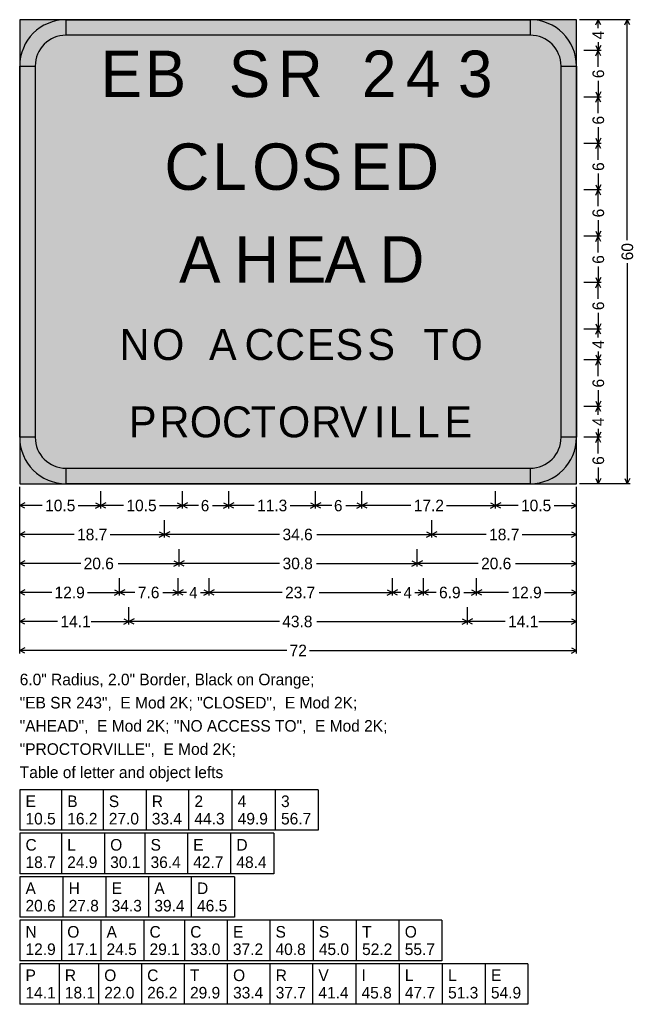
# Model space of a CAD drawing. Header units: millimetres. Extents: x 164 to 243, y 25 to 152.
import ezdxf
from ezdxf.enums import TextEntityAlignment as Align

# ---------------------------------------------------------------- set-up
doc = ezdxf.new("R2010")
doc.units = ezdxf.units.MM
doc.styles.add('Highway E Mod 2K', font='Highway E Mod 2K.ttf', dxfattribs={"height": 0.2})
doc.styles.add('Highway SignCAD Plus', font='Highway SignCAD Plus.ttf', dxfattribs={"height": 0.2})

msp = doc.modelspace()

# ---------------------------------------------------------------- hatches: boundary and pattern name
at = {"true_color": 0xef5400}
msp.add_hatch(color=20, dxfattribs=at).paths.add_polyline_path([(164, 92), (236, 92), (236, 152), (164, 152), (164, 92)])
at = {"true_color": 0x000000}
h = msp.add_hatch(color=18, dxfattribs=at)
edge = h.paths.add_edge_path()
edge.add_line((170, 150), (170, 152))
edge.add_arc((170, 146), 6, 90, 180)
edge.add_line((164, 146), (166, 146))
edge.add_arc((170, 146), 4, 90, 180, ccw=False)
h = msp.add_hatch(color=18, dxfattribs=at)
edge = h.paths.add_edge_path()
edge.add_line((170, 150), (170, 152))
edge.add_arc((170, 146), 6, 90, 180)
edge.add_line((164, 146), (166, 146))
edge.add_arc((170, 146), 4, 90, 180, ccw=False)
for points in [[(230, 150), (170, 150), (170, 152), (230, 152), (230, 150)], [(230, 150), (170, 150), (170, 152), (230, 152), (230, 150)], [(166, 146), (166, 98), (164, 98), (164, 146), (166, 146)], [(166, 146), (166, 98), (164, 98), (164, 146), (166, 146)], [(234, 98), (234, 146), (236, 146), (236, 98), (234, 98)], [(234, 98), (234, 146), (236, 146), (236, 98), (234, 98)], [(170, 94), (230, 94), (230, 92), (170, 92), (170, 94)], [(170, 94), (230, 94), (230, 92), (170, 92), (170, 94)]]:
    msp.add_hatch(color=18, dxfattribs=at).paths.add_polyline_path(points)
h = msp.add_hatch(color=18, dxfattribs=at)
edge = h.paths.add_edge_path()
edge.add_line((234, 146), (236, 146))
edge.add_arc((230, 146), 6, 0, 90)
edge.add_line((230, 152), (230, 150))
edge.add_arc((230, 146), 4, 0, 90, ccw=False)
h = msp.add_hatch(color=18, dxfattribs=at)
edge = h.paths.add_edge_path()
edge.add_line((234, 146), (236, 146))
edge.add_arc((230, 146), 6, 0, 90)
edge.add_line((230, 152), (230, 150))
edge.add_arc((230, 146), 4, 0, 90, ccw=False)
h = msp.add_hatch(color=18, dxfattribs=at)
edge = h.paths.add_edge_path()
edge.add_line((166, 98), (164, 98))
edge.add_arc((170, 98), 6, 180, 270)
edge.add_line((170, 92), (170, 94))
edge.add_arc((170, 98), 4, 180, 270, ccw=False)
h = msp.add_hatch(color=18, dxfattribs=at)
edge = h.paths.add_edge_path()
edge.add_line((166, 98), (164, 98))
edge.add_arc((170, 98), 6, 180, 270)
edge.add_line((170, 92), (170, 94))
edge.add_arc((170, 98), 4, 180, 270, ccw=False)
h = msp.add_hatch(color=18, dxfattribs=at)
edge = h.paths.add_edge_path()
edge.add_line((230, 94), (230, 92))
edge.add_arc((230, 98), 6, 270, 360)
edge.add_line((236, 98), (234, 98))
edge.add_arc((230, 98), 4, -90, 0, ccw=False)
h = msp.add_hatch(color=18, dxfattribs=at)
edge = h.paths.add_edge_path()
edge.add_line((230, 94), (230, 92))
edge.add_arc((230, 98), 6, 270, 360)
edge.add_line((236, 98), (234, 98))
edge.add_arc((230, 98), 4, -90, 0, ccw=False)

# ---------------------------------------------------------------- linework, layer by layer
at = {"color": 20, "true_color": 0xef5400}
for p, q in [((236, 152, 1), (164, 152, 1)), ((164, 152, 1), (164, 92, 1)), ((236, 92, 1), (236, 152, 1)), ((164, 92, 1), (236, 92, 1)), ((164, 92, 1), (164, 92, 1))]:
    msp.add_line(p, q, dxfattribs=at)
for p, q in [((170, 150, 1), (170, 152, 1)), ((170, 150, 1), (170, 152, 1)), ((230, 152, 1), (230, 150, 1)), ((230, 152, 1), (230, 150, 1)), ((242.94, 152, 1), (236.38, 152, 1)), ((239.19, 152, 1), (236.94, 152, 1)), ((238.48, 151.33, 1), (238.81, 152, 1)), ((238.81, 150.91, 1), (238.81, 152, 1)), ((239.15, 151.33, 1), (238.81, 152, 1)), ((242.23, 151.33, 1), (242.56, 152, 1)), ((242.56, 123.49, 1), (242.56, 152, 1)), ((242.9, 151.33, 1), (242.56, 152, 1)), ((238.81, 149.09, 1), (238.81, 148, 1)), ((239.19, 148, 1), (236.94, 148, 1)), ((238.48, 148.67, 1), (238.81, 148, 1)), ((238.48, 147.33, 1), (238.81, 148, 1)), ((239.15, 148.67, 1), (238.81, 148, 1)), ((238.81, 145.9, 1), (238.81, 148, 1)), ((239.15, 147.33, 1), (238.81, 148, 1)), ((164, 146, 1), (166, 146, 1)), ((164, 146, 1), (166, 146, 1)), ((234, 146, 1), (236, 146, 1)), ((234, 146, 1), (236, 146, 1)), ((238.81, 144.1, 1), (238.81, 142, 1)), ((238.48, 142.67, 1), (238.81, 142, 1)), ((239.15, 142.67, 1), (238.81, 142, 1)), ((239.19, 142, 1), (236.94, 142, 1)), ((238.48, 141.33, 1), (238.81, 142, 1)), ((238.81, 139.9, 1), (238.81, 142, 1)), ((239.15, 141.33, 1), (238.81, 142, 1)), ((238.81, 138.1, 1), (238.81, 136, 1)), ((238.48, 136.67, 1), (238.81, 136, 1)), ((239.15, 136.67, 1), (238.81, 136, 1)), ((239.19, 136, 1), (236.94, 136, 1)), ((238.48, 135.33, 1), (238.81, 136, 1)), ((238.81, 133.9, 1), (238.81, 136, 1)), ((239.15, 135.33, 1), (238.81, 136, 1)), ((238.81, 132.1, 1), (238.81, 130, 1)), ((239.19, 130, 1), (236.94, 130, 1)), ((238.48, 130.67, 1), (238.81, 130, 1)), ((238.48, 129.33, 1), (238.81, 130, 1)), ((239.15, 130.67, 1), (238.81, 130, 1)), ((238.81, 127.9, 1), (238.81, 130, 1)), ((239.15, 129.33, 1), (238.81, 130, 1)), ((238.81, 126.1, 1), (238.81, 124, 1)), ((239.19, 124, 1), (236.94, 124, 1)), ((238.48, 124.67, 1), (238.81, 124, 1)), ((238.48, 123.33, 1), (238.81, 124, 1)), ((239.15, 124.67, 1), (238.81, 124, 1)), ((238.81, 121.9, 1), (238.81, 124, 1)), ((239.15, 123.33, 1), (238.81, 124, 1)), ((238.81, 120.1, 1), (238.81, 118, 1)), ((242.56, 120.51, 1), (242.56, 92, 1)), ((238.48, 118.67, 1), (238.81, 118, 1)), ((239.15, 118.67, 1), (238.81, 118, 1)), ((239.19, 118, 1), (236.94, 118, 1)), ((238.48, 117.33, 1), (238.81, 118, 1)), ((238.81, 115.9, 1), (238.81, 118, 1)), ((239.15, 117.33, 1), (238.81, 118, 1)), ((238.81, 114.1, 1), (238.81, 112, 1)), ((238.48, 112.67, 1), (238.81, 112, 1)), ((239.15, 112.67, 1), (238.81, 112, 1)), ((239.19, 112, 1), (236.94, 112, 1)), ((238.48, 111.33, 1), (238.81, 112, 1)), ((238.81, 110.91, 1), (238.81, 112, 1)), ((239.15, 111.33, 1), (238.81, 112, 1)), ((238.48, 108.67, 1), (238.81, 108, 1)), ((238.81, 109.09, 1), (238.81, 108, 1)), ((239.15, 108.67, 1), (238.81, 108, 1)), ((239.19, 108, 1), (236.94, 108, 1)), ((238.48, 107.33, 1), (238.81, 108, 1)), ((238.81, 105.9, 1), (238.81, 108, 1)), ((239.15, 107.33, 1), (238.81, 108, 1)), ((238.81, 104.1, 1), (238.81, 102, 1)), ((239.19, 102, 1), (236.94, 102, 1)), ((238.48, 102.67, 1), (238.81, 102, 1)), ((238.48, 101.33, 1), (238.81, 102, 1)), ((239.15, 102.67, 1), (238.81, 102, 1)), ((238.81, 100.91, 1), (238.81, 102, 1)), ((239.15, 101.33, 1), (238.81, 102, 1)), ((238.48, 98.67, 1), (238.81, 98, 1)), ((238.81, 99.09, 1), (238.81, 98, 1)), ((239.15, 98.67, 1), (238.81, 98, 1)), ((166, 98, 1), (164, 98, 1)), ((166, 98, 1), (164, 98, 1)), ((236, 98, 1), (234, 98, 1)), ((236, 98, 1), (234, 98, 1)), ((239.19, 98, 1), (236.94, 98, 1)), ((239.19, 98, 1), (236.94, 98, 1)), ((238.48, 97.33, 1), (238.81, 98, 1)), ((238.81, 95.9, 1), (238.81, 98, 1)), ((239.15, 97.33, 1), (238.81, 98, 1)), ((170, 92, 1), (170, 94, 1)), ((170, 92, 1), (170, 94, 1)), ((230, 94, 1), (230, 92, 1)), ((230, 94, 1), (230, 92, 1)), ((238.81, 94.1, 1), (238.81, 92, 1)), ((242.94, 92, 1), (236.38, 92, 1)), ((239.19, 92, 1), (236.94, 92, 1)), ((238.48, 92.67, 1), (238.81, 92, 1)), ((239.15, 92.67, 1), (238.81, 92, 1)), ((242.23, 92.67, 1), (242.56, 92, 1)), ((242.9, 92.67, 1), (242.56, 92, 1)), ((164, 70.06, 1), (164, 91.62, 1)), ((164, 88.81, 1), (164, 91.06, 1)), ((174.47, 88.81, 1), (174.47, 91.06, 1)), ((185.03, 88.81, 1), (185.03, 91.06, 1)), ((191.03, 88.81, 1), (191.03, 91.06, 1)), ((202.25, 88.81, 1), (202.25, 91.06, 1)), ((208.25, 88.81, 1), (208.25, 91.06, 1)), ((225.53, 88.81, 1), (225.53, 91.06, 1)), ((225.53, 88.81, 1), (225.53, 91.06, 1)), ((236, 70.06, 1), (236, 91.62, 1)), ((236, 88.81, 1), (236, 91.06, 1)), ((164.67, 89.52, 1), (164, 89.19, 1)), ((166.91, 89.19, 1), (164, 89.19, 1)), ((164.67, 88.85, 1), (164, 89.19, 1)), ((171.56, 89.19, 1), (174.47, 89.19, 1)), ((173.8, 89.52, 1), (174.47, 89.19, 1)), ((173.8, 88.85, 1), (174.47, 89.19, 1)), ((175.14, 89.52, 1), (174.47, 89.19, 1)), ((177.43, 89.19, 1), (174.47, 89.19, 1)), ((175.14, 88.85, 1), (174.47, 89.19, 1)), ((182.07, 89.19, 1), (185.03, 89.19, 1)), ((184.36, 89.52, 1), (185.03, 89.19, 1)), ((184.36, 88.85, 1), (185.03, 89.19, 1)), ((185.7, 89.52, 1), (185.03, 89.19, 1)), ((187.13, 89.19, 1), (185.03, 89.19, 1)), ((185.7, 88.85, 1), (185.03, 89.19, 1)), ((188.93, 89.19, 1), (191.03, 89.19, 1)), ((190.36, 89.52, 1), (191.03, 89.19, 1)), ((190.36, 88.85, 1), (191.03, 89.19, 1)), ((191.7, 89.52, 1), (191.03, 89.19, 1)), ((194.32, 89.19, 1), (191.03, 89.19, 1)), ((191.7, 88.85, 1), (191.03, 89.19, 1)), ((198.96, 89.19, 1), (202.25, 89.19, 1)), ((201.58, 89.52, 1), (202.25, 89.19, 1)), ((201.58, 88.85, 1), (202.25, 89.19, 1)), ((202.92, 89.52, 1), (202.25, 89.19, 1)), ((204.35, 89.19, 1), (202.25, 89.19, 1)), ((202.92, 88.85, 1), (202.25, 89.19, 1)), ((206.15, 89.19, 1), (208.25, 89.19, 1)), ((207.58, 89.52, 1), (208.25, 89.19, 1)), ((207.58, 88.85, 1), (208.25, 89.19, 1)), ((208.92, 89.52, 1), (208.25, 89.19, 1)), ((214.58, 89.19, 1), (208.25, 89.19, 1)), ((208.92, 88.85, 1), (208.25, 89.19, 1)), ((219.2, 89.19, 1), (225.53, 89.19, 1)), ((224.86, 89.52, 1), (225.53, 89.19, 1)), ((224.86, 88.85, 1), (225.53, 89.19, 1)), ((226.2, 89.52, 1), (225.53, 89.19, 1)), ((228.44, 89.19, 1), (225.53, 89.19, 1)), ((226.2, 88.85, 1), (225.53, 89.19, 1)), ((233.09, 89.19, 1), (236, 89.19, 1)), ((235.33, 89.52, 1), (236, 89.19, 1)), ((235.33, 88.85, 1), (236, 89.19, 1)), ((164, 85.06, 1), (164, 87.31, 1)), ((182.72, 85.06, 1), (182.72, 87.31, 1)), ((217.28, 85.06, 1), (217.28, 87.31, 1)), ((217.28, 85.06, 1), (217.28, 87.31, 1)), ((236, 85.06, 1), (236, 87.31, 1)), ((164.67, 85.77, 1), (164, 85.44, 1)), ((171.04, 85.44, 1), (164, 85.44, 1)), ((164.67, 85.1, 1), (164, 85.44, 1)), ((175.68, 85.44, 1), (182.72, 85.44, 1)), ((182.05, 85.77, 1), (182.72, 85.44, 1)), ((182.05, 85.1, 1), (182.72, 85.44, 1)), ((183.39, 85.77, 1), (182.72, 85.44, 1)), ((197.6, 85.44, 1), (182.72, 85.44, 1)), ((183.39, 85.1, 1), (182.72, 85.44, 1)), ((202.4, 85.44, 1), (217.28, 85.44, 1)), ((216.61, 85.77, 1), (217.28, 85.44, 1)), ((216.61, 85.1, 1), (217.28, 85.44, 1)), ((217.95, 85.77, 1), (217.28, 85.44, 1)), ((224.32, 85.44, 1), (217.28, 85.44, 1)), ((217.95, 85.1, 1), (217.28, 85.44, 1)), ((228.96, 85.44, 1), (236, 85.44, 1)), ((235.33, 85.77, 1), (236, 85.44, 1)), ((235.33, 85.1, 1), (236, 85.44, 1)), ((164, 81.31, 1), (164, 83.56, 1)), ((184.61, 81.31, 1), (184.61, 83.56, 1)), ((215.39, 81.31, 1), (215.39, 83.56, 1)), ((215.39, 81.31, 1), (215.39, 83.56, 1)), ((236, 81.31, 1), (236, 83.56, 1)), ((164.67, 82.02, 1), (164, 81.69, 1)), ((171.89, 81.69, 1), (164, 81.69, 1)), ((164.67, 81.35, 1), (164, 81.69, 1)), ((176.72, 81.69, 1), (184.61, 81.69, 1)), ((183.94, 82.02, 1), (184.61, 81.69, 1)), ((183.94, 81.35, 1), (184.61, 81.69, 1)), ((185.28, 82.02, 1), (184.61, 81.69, 1)), ((197.61, 81.69, 1), (184.61, 81.69, 1)), ((185.28, 81.35, 1), (184.61, 81.69, 1)), ((202.39, 81.69, 1), (215.39, 81.69, 1)), ((214.72, 82.02, 1), (215.39, 81.69, 1)), ((214.72, 81.35, 1), (215.39, 81.69, 1)), ((216.06, 82.02, 1), (215.39, 81.69, 1)), ((223.28, 81.69, 1), (215.39, 81.69, 1)), ((216.06, 81.35, 1), (215.39, 81.69, 1)), ((228.11, 81.69, 1), (236, 81.69, 1)), ((235.33, 82.02, 1), (236, 81.69, 1)), ((235.33, 81.35, 1), (236, 81.69, 1)), ((164, 77.56, 1), (164, 79.81, 1)), ((176.92, 77.56, 1), (176.92, 79.81, 1)), ((184.48, 77.56, 1), (184.48, 79.81, 1)), ((188.48, 77.56, 1), (188.48, 79.81, 1)), ((212.2, 77.56, 1), (212.2, 79.81, 1)), ((216.2, 77.56, 1), (216.2, 79.81, 1)), ((223.08, 77.56, 1), (223.08, 79.81, 1)), ((223.08, 77.56, 1), (223.08, 79.81, 1)), ((236, 77.56, 1), (236, 79.81, 1)), ((164.67, 78.27, 1), (164, 77.94, 1)), ((168.14, 77.94, 1), (164, 77.94, 1)), ((164.67, 77.6, 1), (164, 77.94, 1)), ((172.78, 77.94, 1), (176.92, 77.94, 1)), ((176.25, 78.27, 1), (176.92, 77.94, 1)), ((176.25, 77.6, 1), (176.92, 77.94, 1)), ((177.59, 78.27, 1), (176.92, 77.94, 1)), ((178.9, 77.94, 1), (176.92, 77.94, 1)), ((177.59, 77.6, 1), (176.92, 77.94, 1)), ((182.5, 77.94, 1), (184.48, 77.94, 1)), ((183.81, 78.27, 1), (184.48, 77.94, 1)), ((183.81, 77.6, 1), (184.48, 77.94, 1)), ((185.15, 78.27, 1), (184.48, 77.94, 1)), ((185.57, 77.94, 1), (184.48, 77.94, 1)), ((185.15, 77.6, 1), (184.48, 77.94, 1)), ((187.39, 77.94, 1), (188.48, 77.94, 1)), ((187.81, 78.27, 1), (188.48, 77.94, 1)), ((187.81, 77.6, 1), (188.48, 77.94, 1)), ((189.15, 78.27, 1), (188.48, 77.94, 1)), ((197.94, 77.94, 1), (188.48, 77.94, 1)), ((189.15, 77.6, 1), (188.48, 77.94, 1)), ((202.74, 77.94, 1), (212.2, 77.94, 1)), ((211.53, 78.27, 1), (212.2, 77.94, 1)), ((211.53, 77.6, 1), (212.2, 77.94, 1)), ((212.87, 78.27, 1), (212.2, 77.94, 1)), ((213.29, 77.94, 1), (212.2, 77.94, 1)), ((212.87, 77.6, 1), (212.2, 77.94, 1)), ((215.11, 77.94, 1), (216.2, 77.94, 1)), ((215.53, 78.27, 1), (216.2, 77.94, 1)), ((215.53, 77.6, 1), (216.2, 77.94, 1)), ((216.87, 78.27, 1), (216.2, 77.94, 1)), ((217.84, 77.94, 1), (216.2, 77.94, 1)), ((216.87, 77.6, 1), (216.2, 77.94, 1)), ((221.44, 77.94, 1), (223.08, 77.94, 1)), ((222.41, 78.27, 1), (223.08, 77.94, 1)), ((222.41, 77.6, 1), (223.08, 77.94, 1)), ((223.75, 78.27, 1), (223.08, 77.94, 1)), ((227.22, 77.94, 1), (223.08, 77.94, 1)), ((223.75, 77.6, 1), (223.08, 77.94, 1)), ((231.86, 77.94, 1), (236, 77.94, 1)), ((235.33, 78.27, 1), (236, 77.94, 1)), ((235.33, 77.6, 1), (236, 77.94, 1)), ((164, 73.81, 1), (164, 76.06, 1)), ((178.12, 73.81, 1), (178.12, 76.06, 1)), ((221.88, 73.81, 1), (221.88, 76.06, 1)), ((221.88, 73.81, 1), (221.88, 76.06, 1)), ((236, 73.81, 1), (236, 76.06, 1)), ((164.67, 74.52, 1), (164, 74.19, 1)), ((168.89, 74.19, 1), (164, 74.19, 1)), ((164.67, 73.85, 1), (164, 74.19, 1)), ((173.23, 74.19, 1), (178.12, 74.19, 1)), ((177.45, 74.52, 1), (178.12, 74.19, 1)), ((177.45, 73.85, 1), (178.12, 74.19, 1)), ((178.79, 74.52, 1), (178.12, 74.19, 1)), ((197.58, 74.19, 1), (178.12, 74.19, 1)), ((178.79, 73.85, 1), (178.12, 74.19, 1)), ((202.42, 74.19, 1), (221.88, 74.19, 1)), ((221.21, 74.52, 1), (221.88, 74.19, 1)), ((221.21, 73.85, 1), (221.88, 74.19, 1)), ((222.55, 74.52, 1), (221.88, 74.19, 1)), ((226.77, 74.19, 1), (221.88, 74.19, 1)), ((222.55, 73.85, 1), (221.88, 74.19, 1)), ((231.11, 74.19, 1), (236, 74.19, 1)), ((235.33, 74.52, 1), (236, 74.19, 1)), ((235.33, 73.85, 1), (236, 74.19, 1)), ((164.67, 70.77, 1), (164, 70.44, 1)), ((198.52, 70.44, 1), (164, 70.44, 1)), ((164.67, 70.1, 1), (164, 70.44, 1)), ((201.48, 70.44, 1), (236, 70.44, 1)), ((235.33, 70.77, 1), (236, 70.44, 1)), ((235.33, 70.1, 1), (236, 70.44, 1)), ((164, 52.44, 1), (164, 47.19, 1)), ((202.57, 52.44, 1), (164, 52.44, 1)), ((169.4, 52.44, 1), (169.4, 47.19, 1)), ((174.77, 52.44, 1), (174.77, 47.19, 1)), ((180.33, 52.44, 1), (180.33, 47.19, 1)), ((185.84, 52.44, 1), (185.84, 47.19, 1)), ((191.44, 52.44, 1), (191.44, 47.19, 1)), ((197.04, 52.44, 1), (197.04, 47.19, 1)), ((202.57, 52.44, 1), (202.57, 47.19, 1)), ((202.57, 47.19, 1), (164, 47.19, 1)), ((164, 46.81, 1), (164, 41.56, 1)), ((196.86, 46.81, 1), (164, 46.81, 1)), ((169.39, 46.81, 1), (169.39, 41.56, 1)), ((174.95, 46.81, 1), (174.95, 41.56, 1)), ((180.17, 46.81, 1), (180.17, 41.56, 1)), ((185.68, 46.81, 1), (185.68, 41.56, 1)), ((191.27, 46.81, 1), (191.27, 41.56, 1)), ((196.86, 46.81, 1), (196.86, 41.56, 1)), ((196.86, 41.56, 1), (164, 41.56, 1)), ((164, 41.19, 1), (164, 35.94, 1)), ((191.78, 41.19, 1), (164, 41.19, 1)), ((169.58, 41.19, 1), (169.58, 35.94, 1)), ((175.14, 41.19, 1), (175.14, 35.94, 1)), ((180.66, 41.19, 1), (180.66, 35.94, 1)), ((186.18, 41.19, 1), (186.18, 35.94, 1)), ((191.78, 41.19, 1), (191.78, 35.94, 1)), ((191.78, 35.94, 1), (164, 35.94, 1)), ((164, 35.56, 1), (164, 30.31, 1)), ((218.57, 35.56, 1), (164, 35.56, 1)), ((169.4, 35.56, 1), (169.4, 30.31, 1)), ((174.48, 35.56, 1), (174.48, 30.31, 1)), ((180.04, 35.56, 1), (180.04, 30.31, 1)), ((185.3, 35.56, 1), (185.3, 30.31, 1)), ((190.82, 35.56, 1), (190.82, 30.31, 1)), ((196.33, 35.56, 1), (196.33, 30.31, 1)), ((201.93, 35.56, 1), (201.93, 30.31, 1)), ((207.52, 35.56, 1), (207.52, 30.31, 1)), ((213.04, 35.56, 1), (213.04, 30.31, 1)), ((218.57, 35.56, 1), (218.57, 30.31, 1)), ((218.57, 30.31, 1), (164, 30.31, 1)), ((164, 29.94, 1), (164, 24.69, 1)), ((229.72, 29.94, 1), (164, 29.94, 1)), ((169.09, 29.94, 1), (169.09, 24.69, 1)), ((174.18, 29.94, 1), (174.18, 24.69, 1)), ((179.73, 29.94, 1), (179.73, 24.69, 1)), ((185.27, 29.94, 1), (185.27, 24.69, 1)), ((190.84, 29.94, 1), (190.84, 24.69, 1)), ((196.35, 29.94, 1), (196.35, 24.69, 1)), ((201.87, 29.94, 1), (201.87, 24.69, 1)), ((207.45, 29.94, 1), (207.45, 24.69, 1)), ((213.05, 29.94, 1), (213.05, 24.69, 1)), ((218.64, 29.94, 1), (218.64, 24.69, 1)), ((224.18, 29.94, 1), (224.18, 24.69, 1)), ((229.72, 29.94, 1), (229.72, 24.69, 1)), ((229.72, 24.69, 1), (164, 24.69, 1))]:
    msp.add_line(p, q)
at = {"color": 18, "true_color": 0x000000}
for p, q in [((170, 150, 1), (170, 152, 1)), ((170, 152, 1), (230, 152, 1)), ((170, 150, 1), (170, 152, 1)), ((170, 152, 1), (230, 152, 1)), ((230, 152, 1), (230, 150, 1)), ((230, 152, 1), (230, 150, 1)), ((230, 150, 1), (170, 150, 1)), ((230, 150, 1), (170, 150, 1)), ((230, 150, 1), (230, 150, 1)), ((230, 150, 1), (230, 150, 1)), ((164, 98, 1), (164, 146, 1)), ((164, 146, 1), (166, 146, 1)), ((164, 98, 1), (164, 146, 1)), ((164, 146, 1), (166, 146, 1)), ((166, 146, 1), (166, 98, 1)), ((166, 146, 1), (166, 146, 1)), ((166, 146, 1), (166, 98, 1)), ((166, 146, 1), (166, 146, 1)), ((234, 98, 1), (234, 146, 1)), ((234, 146, 1), (236, 146, 1)), ((234, 98, 1), (234, 146, 1)), ((234, 146, 1), (236, 146, 1)), ((236, 146, 1), (236, 98, 1)), ((236, 146, 1), (236, 98, 1)), ((166, 98, 1), (164, 98, 1)), ((166, 98, 1), (164, 98, 1)), ((236, 98, 1), (234, 98, 1)), ((234, 98, 1), (234, 98, 1)), ((236, 98, 1), (234, 98, 1)), ((234, 98, 1), (234, 98, 1)), ((170, 94, 1), (230, 94, 1)), ((170, 92, 1), (170, 94, 1)), ((170, 94, 1), (170, 94, 1)), ((170, 94, 1), (230, 94, 1)), ((170, 92, 1), (170, 94, 1)), ((170, 94, 1), (170, 94, 1)), ((230, 94, 1), (230, 92, 1)), ((230, 94, 1), (230, 92, 1)), ((230, 92, 1), (170, 92, 1)), ((230, 92, 1), (170, 92, 1))]:
    msp.add_line(p, q, dxfattribs=at)
for centre, radius, start, end in [((170, 146, 1), 6, 90, 180), ((170, 146, 1), 6, 90, 180), ((230, 146, 1), 6, 0, 90), ((230, 146, 1), 6, 0, 90), ((170, 146, 1), 4, 90, 180), ((170, 146, 1), 4, 90, 180), ((230, 146, 1), 4, 0, 90), ((230, 146, 1), 4, 0, 90), ((170, 98, 1), 6, 180, 270), ((170, 98, 1), 6, 180, 270), ((170, 98, 1), 4, 180, 270), ((170, 98, 1), 4, 180, 270), ((230, 98, 1), 6, 270, 0), ((230, 98, 1), 4, 270, 0), ((230, 98, 1), 6, 270, 0), ((230, 98, 1), 4, 270, 0)]:
    msp.add_arc(centre, radius, start, end, dxfattribs=at)

# ---------------------------------------------------------------- texts
at = {"style": 'Highway SignCAD Plus'}
for s, p in [('4', (239.56, 150, 1)), ('6', (239.56, 145, 1)), ('6', (239.56, 139, 1)), ('6', (239.56, 133, 1)), ('6', (239.56, 127, 1)), ('60', (243.31, 122, 1)), ('6', (239.56, 121, 1)), ('6', (239.56, 115, 1)), ('4', (239.56, 110, 1)), ('6', (239.56, 105, 1)), ('4', (239.56, 100, 1)), ('6', (239.56, 95, 1))]:
    msp.add_text(s, height=1.5, rotation=90, dxfattribs=at).set_placement(p, align=Align.CENTER)
at = {"color": 18, "true_color": 0x000000, "style": 'Highway E Mod 2K'}
for s, height, p in [('E', 6, (174.47, 142, 1)), ('B', 6, (180.17, 142, 1)), ('S', 6, (191.03, 142, 1)), ('R', 6, (197.39, 142, 1)), ('2', 6, (208.25, 142, 1)), ('4', 6, (213.95, 142, 1)), ('3', 6, (220.67, 142, 1)), ('C', 6, (182.72, 130, 1)), ('L', 6, (188.9, 130, 1)), ('O', 6, (194.06, 130, 1)), ('S', 6, (200.36, 130, 1)), ('E', 6, (206.72, 130, 1)), ('D', 6, (212.42, 130, 1)), ('A', 6, (184.61, 118, 1)), ('H', 6, (191.75, 118, 1)), ('E', 6, (198.29, 118, 1)), ('A', 6, (203.39, 118, 1)), ('D', 6, (210.53, 118, 1)), ('O', 4, (181.12, 108, 1)), ('C', 4, (193.08, 108, 1)), ('C', 4, (197.04, 108, 1)), ('S', 4, (204.84, 108, 1)), ('S', 4, (208.96, 108, 1)), ('O', 4, (219.72, 108, 1)), ('N', 4, (176.92, 108, 1)), ('A', 4, (188.48, 108, 1)), ('E', 4, (201.16, 108, 1)), ('T', 4, (216.2, 108, 1)), ('P', 4, (178.12, 98, 1)), ('R', 4, (182.08, 98, 1)), ('O', 4, (186, 98, 1)), ('C', 4, (190.16, 98, 1)), ('T', 4, (193.88, 98, 1)), ('O', 4, (197.4, 98, 1)), ('R', 4, (201.72, 98, 1)), ('V', 4, (205.4, 98, 1)), ('I', 4, (209.8, 98, 1)), ('L', 4, (211.72, 98, 1)), ('L', 4, (215.32, 98, 1)), ('E', 4, (218.92, 98, 1)), ('E', 1.5, (164.75, 50.19, 1)), ('B', 1.5, (170.15, 50.19, 1)), ('S', 1.5, (175.52, 50.19, 1)), ('R', 1.5, (181.08, 50.19, 1)), ('2', 1.5, (186.59, 50.19, 1)), ('4', 1.5, (192.19, 50.19, 1)), ('3', 1.5, (197.79, 50.19, 1)), ('C', 1.5, (164.75, 44.56, 1)), ('L', 1.5, (170.14, 44.56, 1)), ('O', 1.5, (175.7, 44.56, 1)), ('S', 1.5, (180.92, 44.56, 1)), ('E', 1.5, (186.43, 44.56, 1)), ('D', 1.5, (192.02, 44.56, 1)), ('A', 1.5, (164.75, 38.94, 1)), ('H', 1.5, (170.33, 38.94, 1)), ('E', 1.5, (175.89, 38.94, 1)), ('A', 1.5, (181.41, 38.94, 1)), ('D', 1.5, (186.93, 38.94, 1)), ('N', 1.5, (164.75, 33.31, 1)), ('O', 1.5, (170.15, 33.31, 1)), ('A', 1.5, (175.23, 33.31, 1)), ('C', 1.5, (180.79, 33.31, 1)), ('C', 1.5, (186.05, 33.31, 1)), ('E', 1.5, (191.57, 33.31, 1)), ('S', 1.5, (197.08, 33.31, 1)), ('S', 1.5, (202.68, 33.31, 1)), ('T', 1.5, (208.27, 33.31, 1)), ('O', 1.5, (213.79, 33.31, 1)), ('P', 1.5, (164.75, 27.69, 1)), ('R', 1.5, (169.84, 27.69, 1)), ('O', 1.5, (174.93, 27.69, 1)), ('C', 1.5, (180.48, 27.69, 1)), ('T', 1.5, (186.02, 27.69, 1)), ('O', 1.5, (191.59, 27.69, 1)), ('R', 1.5, (197.1, 27.69, 1)), ('V', 1.5, (202.62, 27.69, 1)), ('I', 1.5, (208.2, 27.69, 1)), ('L', 1.5, (213.8, 27.69, 1)), ('L', 1.5, (219.39, 27.69, 1)), ('E', 1.5, (224.93, 27.69, 1))]:
    msp.add_text(s, height=height, dxfattribs=at).set_placement(p)
at = {"color": 7, "true_color": 0xffffff, "style": 'Highway SignCAD Plus'}
for s, height, p in [('10.5', 1.5, (167.29, 88.44, 1)), ('10.5', 1.5, (177.8, 88.44, 1)), ('6', 1.46, (187.42, 88.44, 1)), ('11.3', 1.5, (194.69, 88.44, 1)), ('6', 1.46, (204.64, 88.44, 1)), ('17.2', 1.5, (214.95, 88.44, 1)), ('10.5', 1.5, (228.82, 88.44, 1)), ('18.7', 1.5, (171.42, 84.69, 1)), ('34.6', 1.5, (197.98, 84.69, 1)), ('18.7', 1.5, (224.7, 84.69, 1)), ('20.6', 1.5, (172.27, 80.94, 1)), ('30.8', 1.5, (197.99, 80.94, 1)), ('20.6', 1.5, (223.66, 80.94, 1)), ('12.9', 1.5, (168.51, 77.19, 1)), ('7.6', 1.5, (179.28, 77.19, 1)), ('4', 1.46, (185.91, 77.19, 1)), ('23.7', 1.5, (198.31, 77.19, 1)), ('4', 1.46, (213.63, 77.19, 1)), ('6.9', 1.5, (218.22, 77.19, 1)), ('12.9', 1.5, (227.59, 77.19, 1)), ('14.1', 1.5, (169.27, 73.44, 1)), ('43.8', 1.5, (197.95, 73.44, 1)), ('14.1', 1.5, (227.15, 73.44, 1)), ('72', 1.5, (198.9, 69.69, 1)), ('6.0" Radius, 2.0" Border, Black on Orange; ', 1.5, (164, 65.94, 1)), ('"EB SR 243",  E Mod 2K; "CLOSED",  E Mod 2K; ', 1.5, (164, 62.94, 1)), ('"AHEAD",  E Mod 2K; "NO ACCESS TO",  E Mod 2K; ', 1.5, (164, 59.94, 1)), ('"PROCTORVILLE",  E Mod 2K; ', 1.5, (164, 56.94, 1)), ('Table of letter and object lefts', 1.5, (164, 53.94, 1)), ('10.5', 1.5, (164.75, 47.94, 1)), ('16.2', 1.5, (170.15, 47.94, 1)), ('27.0', 1.5, (175.52, 47.94, 1)), ('33.4', 1.5, (181.08, 47.94, 1)), ('44.3', 1.5, (186.59, 47.94, 1)), ('49.9', 1.5, (192.19, 47.94, 1)), ('56.7', 1.5, (197.79, 47.94, 1)), ('18.7', 1.5, (164.75, 42.31, 1)), ('24.9', 1.5, (170.14, 42.31, 1)), ('30.1', 1.5, (175.7, 42.31, 1)), ('36.4', 1.5, (180.92, 42.31, 1)), ('42.7', 1.5, (186.43, 42.31, 1)), ('48.4', 1.5, (192.02, 42.31, 1)), ('20.6', 1.5, (164.75, 36.69, 1)), ('27.8', 1.5, (170.33, 36.69, 1)), ('34.3', 1.5, (175.89, 36.69, 1)), ('39.4', 1.5, (181.41, 36.69, 1)), ('46.5', 1.5, (186.93, 36.69, 1)), ('12.9', 1.5, (164.75, 31.06, 1)), ('17.1', 1.5, (170.15, 31.06, 1)), ('24.5', 1.5, (175.23, 31.06, 1)), ('29.1', 1.5, (180.79, 31.06, 1)), ('33.0', 1.5, (186.05, 31.06, 1)), ('37.2', 1.5, (191.57, 31.06, 1)), ('40.8', 1.5, (197.08, 31.06, 1)), ('45.0', 1.5, (202.68, 31.06, 1)), ('52.2', 1.5, (208.27, 31.06, 1)), ('55.7', 1.5, (213.79, 31.06, 1)), ('14.1', 1.5, (164.75, 25.44, 1)), ('18.1', 1.5, (169.84, 25.44, 1)), ('22.0', 1.5, (174.93, 25.44, 1)), ('26.2', 1.5, (180.48, 25.44, 1)), ('29.9', 1.5, (186.02, 25.44, 1)), ('33.4', 1.5, (191.59, 25.44, 1)), ('37.7', 1.5, (197.1, 25.44, 1)), ('41.4', 1.5, (202.62, 25.44, 1)), ('45.8', 1.5, (208.2, 25.44, 1)), ('47.7', 1.5, (213.8, 25.44, 1)), ('51.3', 1.5, (219.39, 25.44, 1)), ('54.9', 1.5, (224.93, 25.44, 1))]:
    msp.add_text(s, height=height, dxfattribs=at).set_placement(p)

doc.saveas('drawing.dxf')
